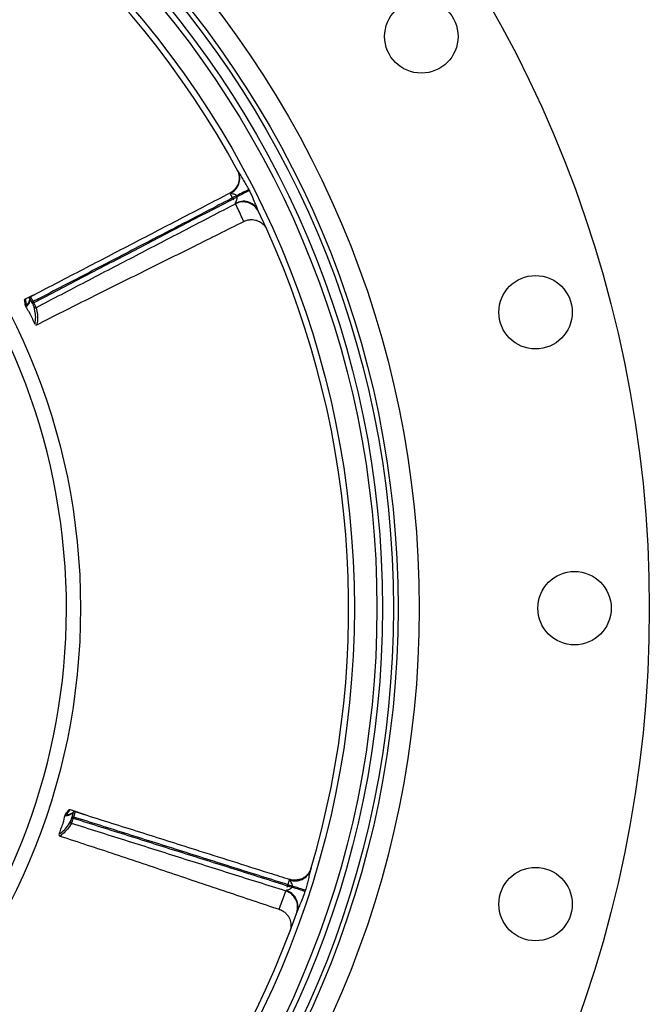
# Model space of a CAD drawing. Header units: millimetres. Extents: x 1557 to 3283, y 1651 to 3377.
# Tile 8 of 9: x 2837 to 3283, y 2234 to 2931. Entities that reach past the tile are written whole.
import ezdxf

# ---------------------------------------------------------------- set-up
doc = ezdxf.new("R2010")
doc.units = ezdxf.units.MM
doc.header["$LTSCALE"] = 2

msp = doc.modelspace()

# ---------------------------------------------------------------- linework, layer by layer
at = {"color": 7, "linetype": 'Continuous', "lineweight": 25}
for p, q in [((2990.69, 2824.91), (2990.74, 2824.83)), ((2989.52, 2800.76), (2989.44, 2801.09)), ((2840.62, 2733.47), (2851.88, 2739.02)), ((2841.93, 2728.71), (2841.05, 2730.39)), ((2842.06, 2729.68), (2842.23, 2729.89)), ((2845.58, 2730.3), (2845.19, 2731.05)), ((2846.06, 2731.5), (2846.45, 2730.75)), ((2848.73, 2715.2), (2848.72, 2715.17)), ((2872.28, 2371.64), (2884.16, 2367.61)), ((2869.84, 2367.35), (2870.4, 2369.16)), ((2873.54, 2365.89), (2873.8, 2366.7)), ((2874.73, 2366.4), (2874.48, 2365.6)), ((2865.09, 2352.99), (2865.06, 2352.97)), ((3043.05, 2330.19), (3043.03, 2330.09)), ((3020.43, 2301), (3020.44, 2301.03))]:
    msp.add_line(p, q, dxfattribs=at)
at = {"color": 7, "linetype": 'Continuous', "lineweight": 25, "flags": 128}
for points in [[(2998.89, 2810.9), (2998.11, 2810.5), (2997.21, 2810.04), (2996.21, 2809.53), (2995.13, 2808.97), (2993.98, 2808.38), (2992.77, 2807.77), (2991.52, 2807.13), (2990.25, 2806.48)], [(2999.26, 2810.17), (2998.48, 2809.77), (2997.58, 2809.31), (2996.59, 2808.8), (2995.5, 2808.25), (2994.35, 2807.66), (2993.14, 2807.04), (2991.89, 2806.4), (2990.62, 2805.76)], [(2845.19, 2731.05), (2845.21, 2731.06), (2845.27, 2731.09), (2845.35, 2731.13), (2845.46, 2731.19), (2845.59, 2731.26), (2845.74, 2731.33), (2845.9, 2731.42), (2846.06, 2731.5)], [(2845.58, 2730.3), (2845.6, 2730.31), (2845.66, 2730.34), (2845.74, 2730.38), (2845.85, 2730.44), (2845.98, 2730.51), (2846.13, 2730.58), (2846.29, 2730.67), (2846.45, 2730.75)], [(2873.54, 2365.89), (2873.57, 2365.89), (2873.62, 2365.87), (2873.71, 2365.84), (2873.83, 2365.8), (2873.97, 2365.76), (2874.13, 2365.71), (2874.3, 2365.65), (2874.48, 2365.6)], [(2873.8, 2366.7), (2873.82, 2366.69), (2873.88, 2366.67), (2873.97, 2366.65), (2874.08, 2366.61), (2874.22, 2366.56), (2874.38, 2366.51), (2874.56, 2366.46), (2874.73, 2366.4)], [(3038.69, 2313.7), (3037.85, 2313.97), (3036.89, 2314.28), (3035.83, 2314.62), (3034.67, 2315), (3033.44, 2315.4), (3032.15, 2315.82), (3030.81, 2316.25), (3029.46, 2316.69)], [(3038.94, 2314.48), (3038.1, 2314.75), (3037.15, 2315.06), (3036.08, 2315.4), (3034.92, 2315.78), (3033.69, 2316.18), (3032.4, 2316.59), (3031.07, 2317.02), (3029.71, 2317.46)]]:
    msp.add_lwpolyline(points, dxfattribs=at)
at = {"color": 7, "linetype": 'Continuous', "lineweight": 25}
for centre, radius in [((2419.69, 2514.34), 863), ((2419.69, 2514.34), 700), ((2419.69, 2514.34), 685), ((2419.69, 2514.34), 681.7), ((2419.69, 2514.34), 674), ((2419.69, 2514.34), 670), ((2419.69, 2514.34), 654), ((2419.69, 2514.34), 460), ((3121.17, 2919.34), 26), ((3202.08, 2723.99), 26), ((3229.69, 2514.34), 26), ((3202.08, 2304.7), 26)]:
    msp.add_circle(centre, radius, dxfattribs=at)
for centre, radius, start, end in [((2419.69, 2514.34), 650, 28.40513, 70.74417), ((2419.69, 2514.34), 450, 287.92973, 252.07027), ((2981.06, 2818.66), 11.46, 295.17919, 25.22976), ((2995.13, 2791.11), 11.48, 28.97447, 119.66842), ((2995.06, 2790.24), 11.89, 26.20581, 117.77769), ((2419.69, 2514.34), 650, 343.40513, 25.74417), ((2847.73, 2728.11), 1, 208.42124, 297.27195), ((2873.51, 2362.83), 1, 163.41727, 252.27455), ((3031.83, 2332.58), 11.46, 250.1791, 340.22974), ((3021.63, 2302.58), 11.89, 341.20601, 72.77767), ((3022.29, 2303.15), 11.48, 343.97469, 74.66844), ((2419.69, 2514.34), 650, 298.40513, 340.74417)]:
    msp.add_arc(centre, radius, start, end, dxfattribs=at)
for points, knots in [([(2990.73, 2824.83), (2990.75, 2824.79), (2990.95, 2824.42), (2991.36, 2823.5), (2991.94, 2821.69), (2992.2, 2819.43), (2991.98, 2817.03), (2991.35, 2814.82), (2990.36, 2812.79), (2989.36, 2811.65), (2988.9, 2811.12)], [0, 0, 0, 0, 0.00817, 0.085665, 0.204408, 0.393051, 0.544219, 0.69345, 0.857395, 1, 1, 1, 1]), ([(2991.43, 2823.55), (2991.69, 2823.06), (2992, 2822.56), (2992.62, 2821.54), (2992.94, 2821.03), (2993.91, 2819.49), (2994.57, 2818.45), (2995.86, 2816.34), (2996.5, 2815.27), (2997.73, 2813.1), (2998.32, 2812.01), (2998.89, 2810.9)], [0, 0, 0, 0, 0.125, 0.125, 0.25, 0.25, 0.5, 0.5, 0.75, 0.75, 1, 1, 1, 1]), ([(2988.9, 2811.12), (2988.81, 2811), (2988.19, 2810.21), (2987.08, 2809.33), (2985.96, 2808.82), (2985.63, 2808.67)], [0, 0, 0, 0, 0.105833, 0.735552, 1, 1, 1, 1]), ([(2844.12, 2734.99), (2855.91, 2741.11), (2867.7, 2747.26), (2891.29, 2759.52), (2903.1, 2765.64), (2920.79, 2774.84), (2926.69, 2777.9), (2938.48, 2784.03), (2944.38, 2787.1), (2956.18, 2793.22), (2962.08, 2796.29), (2973.87, 2802.43), (2979.76, 2805.5), (2985.66, 2808.57)], [0, 0, 0, 0, 0.25, 0.25, 0.5, 0.5, 0.625, 0.625, 0.75, 0.75, 0.875, 0.875, 1, 1, 1, 1]), ([(2990.25, 2806.48), (2984.71, 2803.59), (2963.04, 2792.29), (2929.04, 2774.63), (2888.27, 2753.46), (2861.89, 2739.73), (2847.82, 2732.42), (2846.06, 2731.5)], [0, 0, 0, 0, 0.115344, 0.451094, 0.707273, 0.963452, 1, 1, 1, 1]), ([(2846.45, 2730.75), (2858.46, 2737.01), (2870.48, 2743.25), (2894.51, 2755.75), (2906.53, 2762), (2930.55, 2774.51), (2942.56, 2780.77), (2960.58, 2790.15), (2966.59, 2793.27), (2978.61, 2799.52), (2984.62, 2802.63), (2990.62, 2805.76)], [0, 0, 0, 0, 0.25, 0.25, 0.5, 0.5, 0.75, 0.75, 0.875, 0.875, 1, 1, 1, 1]), ([(2985.94, 2808.29), (2985.87, 2808.39), (2985.7, 2808.61), (2985.67, 2808.59), (2985.66, 2808.57)], [0, 0, 0, 0, 0.4206557, 1, 1, 1, 1]), ([(2990.25, 2806.48), (2990.16, 2806.62), (2989.95, 2806.96), (2989.11, 2807.46), (2987.8, 2807.78), (2986.58, 2807.96), (2986.04, 2808.18), (2985.96, 2808.27), (2985.94, 2808.29)], [0, 0, 0, 0, 0.093008, 0.213953, 0.52467, 0.862307, 0.959442, 1, 1, 1, 1]), ([(2989.44, 2801.09), (2989.42, 2801.19), (2989.44, 2801.33), (2989.54, 2801.65), (2989.61, 2801.82), (2989.85, 2802.36), (2990.04, 2802.74), (2990.4, 2803.53), (2990.57, 2803.95), (2990.73, 2804.61), (2990.77, 2804.84), (2990.77, 2805.31), (2990.73, 2805.54), (2990.62, 2805.76)], [0, 0, 0, 0, 0.125, 0.125, 0.25, 0.25, 0.5, 0.5, 0.75, 0.75, 0.875, 0.875, 1, 1, 1, 1]), ([(2990.62, 2805.76), (2990.55, 2805.9), (2990.43, 2806.14), (2990.31, 2806.38), (2990.25, 2806.48)], [0, 0, 0, 0, 0.583885, 1, 1, 1, 1]), ([(2998.89, 2810.9), (2998.94, 2810.8), (2999.06, 2810.55), (2999.19, 2810.31), (2999.26, 2810.17)], [0, 0, 0, 0, 0.416072, 1, 1, 1, 1]), ([(2999.26, 2810.17), (2999.65, 2809.39), (3000.83, 2807.02), (3002.4, 2803.39), (3003.91, 2799.56), (3004.79, 2797.55), (3005.17, 2796.67)], [0, 0, 0, 0, 0.1729278, 0.529381, 0.7951438, 1, 1, 1, 1]), ([(2989.52, 2800.76), (2977.74, 2794.64), (2965.96, 2788.52), (2942.4, 2776.26), (2930.63, 2770.12), (2907.08, 2757.86), (2895.3, 2751.73), (2871.74, 2739.47), (2859.96, 2733.35), (2848.18, 2727.22)], [0, 0, 0, 0, 0.25, 0.25, 0.5, 0.5, 0.75, 0.75, 1, 1, 1, 1]), ([(2848.75, 2715.15), (2860.91, 2721.3), (2885.53, 2733.77), (2922.78, 2752.21), (2959.51, 2770.39), (2983.66, 2782.47), (2995.32, 2788.3)], [0, 0, 0, 0, 0.249498, 0.505365, 0.761202, 1, 1, 1, 1]), ([(2995.38, 2788.2), (2995.71, 2788.39), (2996.83, 2789.03), (2998.9, 2789.51), (3001.37, 2789.66), (3003.62, 2789.34), (3005.6, 2788.67), (3007.28, 2787.78), (3008.66, 2786.75), (3009.74, 2785.68), (3010.54, 2784.69), (3011.11, 2783.83), (3011.45, 2783.22), (3011.63, 2782.85), (3011.68, 2782.74), (3011.68, 2782.73)], [0, 0, 0, 0, 0.0596458, 0.1997261, 0.3270291, 0.4440411, 0.5519083, 0.6508037, 0.740283, 0.8193612, 0.8865441, 0.9399331, 0.977689, 0.9985413, 1, 1, 1, 1]), ([(2843.59, 2734.26), (2843.6, 2734.31), (2843.62, 2734.42), (2843.7, 2734.59), (2843.85, 2734.81), (2844.01, 2734.92), (2844.12, 2734.99)], [0, 0, 0, 0, 0.155309, 0.377762, 0.595563, 1, 1, 1, 1]), ([(2844.12, 2734.99), (2844.11, 2735.01), (2844.12, 2735), (2844.17, 2734.95), (2844.21, 2734.89), (2844.35, 2734.66), (2844.5, 2734.41), (2844.77, 2733.92), (2844.87, 2733.74), (2845.09, 2733.35), (2845.2, 2733.14), (2845.44, 2732.69), (2845.56, 2732.46), (2845.81, 2731.99), (2845.93, 2731.75), (2846.06, 2731.5)], [0, 0, 0, 0, 0.125, 0.125, 0.25, 0.25, 0.5, 0.5, 0.625, 0.625, 0.75, 0.75, 0.875, 0.875, 1, 1, 1, 1]), ([(2840.17, 2732.06), (2840.04, 2732.3), (2840.01, 2732.6), (2840.18, 2733.12), (2840.37, 2733.35), (2840.62, 2733.47)], [0, 0, 0, 0, 0.5, 0.5, 1, 1, 1, 1]), ([(2840.8, 2728.36), (2840.67, 2728.65), (2840.4, 2729.27), (2840.36, 2730.92), (2840.2, 2731.89), (2840.17, 2732.06)], [0, 0, 0, 0, 0.4220861, 0.8984364, 1, 1, 1, 1]), ([(2840.71, 2728.43), (2841.13, 2727.65), (2841.62, 2726.72), (2842.59, 2725.19), (2842.98, 2724.56), (2843.3, 2723.99), (2843.53, 2723.57), (2843.76, 2723.13), (2844.08, 2722.51), (2844.47, 2721.7), (2845.1, 2720.36), (2846.13, 2718), (2846.91, 2716.5), (2847.45, 2715.43)], [0, 0, 0, 0, 0.3088568, 0.3680354, 0.4152019, 0.4348476, 0.4529617, 0.4706693, 0.4889874, 0.5301184, 0.5796603, 0.7035311, 1, 1, 1, 1]), ([(2843.59, 2734.26), (2843.57, 2734.01), (2843.54, 2733.54), (2843.47, 2732.92), (2843.38, 2732.44), (2843.3, 2732.06), (2843.2, 2731.7), (2843.08, 2731.33), (2842.92, 2730.95), (2842.72, 2730.54), (2842.47, 2730.14), (2842.19, 2729.79), (2842.02, 2729.63), (2841.92, 2729.55)], [0, 0, 0, 0, 0.137621, 0.247767, 0.330473, 0.395489, 0.46147, 0.528862, 0.609566, 0.688238, 0.77073, 0.877604, 1, 1, 1, 1]), ([(2845.19, 2731.05), (2845.09, 2731.23), (2845, 2731.41), (2844.81, 2731.77), (2844.72, 2731.94), (2844.54, 2732.27), (2844.45, 2732.43), (2844.29, 2732.72), (2844.21, 2732.86), (2844, 2733.22), (2843.89, 2733.41), (2843.77, 2733.58), (2843.74, 2733.62), (2843.7, 2733.66), (2843.69, 2733.66), (2843.69, 2733.64)], [0, 0, 0, 0, 0.125, 0.125, 0.25, 0.25, 0.375, 0.375, 0.5, 0.5, 0.75, 0.75, 0.875, 0.875, 1, 1, 1, 1]), ([(2846.85, 2727.63), (2846.83, 2727.69), (2846.79, 2727.81), (2846.65, 2728.13), (2846.55, 2728.34), (2846.32, 2728.82), (2846.19, 2729.1), (2845.9, 2729.68), (2845.74, 2729.99), (2845.58, 2730.3)], [0, 0, 0, 0, 0.25, 0.25, 0.5, 0.5, 0.75, 0.75, 1, 1, 1, 1]), ([(2846.45, 2730.75), (2846.67, 2730.34), (2846.88, 2729.93), (2847.27, 2729.15), (2847.45, 2728.79), (2847.77, 2728.15), (2847.9, 2727.88), (2848.09, 2727.45), (2848.16, 2727.3), (2848.18, 2727.22)], [0, 0, 0, 0, 0.25, 0.25, 0.5, 0.5, 0.75, 0.75, 1, 1, 1, 1]), ([(2847.39, 2715.71), (2847.41, 2715.84), (2847.46, 2716.13), (2847.97, 2719.17), (2847.93, 2722.53), (2847.21, 2725.93), (2846.85, 2727.63)], [0, 0, 0, 0, 0.121377, 0.272898, 0.636269, 1, 1, 1, 1]), ([(2847.87, 2715.12), (2847.99, 2715.08), (2848.23, 2715), (2848.55, 2715.06), (2848.68, 2715.13), (2848.73, 2715.16)], [0, 0, 0, 0, 0.39422, 0.785815, 1, 1, 1, 1]), ([(2870.96, 2370.96), (2871.04, 2371.23), (2871.23, 2371.45), (2871.72, 2371.71), (2872.01, 2371.73), (2872.27, 2371.64)], [0, 0, 0, 0, 0.5, 0.5, 1, 1, 1, 1]), ([(2868.78, 2368.01), (2868.52, 2367.17), (2868.21, 2366.16), (2867.82, 2364.39), (2867.64, 2363.67), (2867.47, 2363.05), (2867.34, 2362.58), (2867.19, 2362.11), (2866.98, 2361.45), (2866.68, 2360.6), (2866.17, 2359.21), (2865.24, 2356.81), (2864.72, 2355.2), (2864.36, 2354.06)], [0, 0, 0, 0, 0.308857, 0.368035, 0.415202, 0.434847, 0.452962, 0.470669, 0.488987, 0.530119, 0.57966, 0.703531, 1, 1, 1, 1]), ([(2868.79, 2367.91), (2868.91, 2368.2), (2869.15, 2368.83), (2870.29, 2370.02), (2870.86, 2370.82), (2870.96, 2370.96)], [0, 0, 0, 0, 0.422086, 0.898436, 1, 1, 1, 1]), ([(2874.94, 2370.1), (2874.74, 2369.93), (2874.4, 2369.63), (2873.9, 2369.24), (2873.51, 2368.96), (2873.17, 2368.75), (2872.85, 2368.57), (2872.5, 2368.39), (2872.12, 2368.23), (2871.7, 2368.08), (2871.23, 2367.98), (2870.79, 2367.93), (2870.55, 2367.94), (2870.43, 2367.95)], [0, 0, 0, 0, 0.137621, 0.247767, 0.330473, 0.395489, 0.46147, 0.528862, 0.609566, 0.688238, 0.77073, 0.877604, 1, 1, 1, 1]), ([(2872.55, 2363.11), (2872.58, 2363.17), (2872.63, 2363.28), (2872.77, 2363.61), (2872.84, 2363.82), (2873.03, 2364.33), (2873.12, 2364.61), (2873.33, 2365.24), (2873.44, 2365.56), (2873.54, 2365.89)], [0, 0, 0, 0, 0.25, 0.25, 0.5, 0.5, 0.75, 0.75, 1, 1, 1, 1]), ([(2874.48, 2365.6), (2874.34, 2365.15), (2874.2, 2364.72), (2873.93, 2363.89), (2873.8, 2363.5), (2873.57, 2362.83), (2873.47, 2362.54), (2873.3, 2362.1), (2873.24, 2361.95), (2873.21, 2361.87)], [0, 0, 0, 0, 0.25, 0.25, 0.5, 0.5, 0.75, 0.75, 1, 1, 1, 1]), ([(2873.8, 2366.7), (2873.86, 2366.9), (2873.92, 2367.09), (2874.04, 2367.48), (2874.09, 2367.67), (2874.2, 2368.03), (2874.25, 2368.2), (2874.34, 2368.52), (2874.38, 2368.67), (2874.49, 2369.08), (2874.54, 2369.29), (2874.58, 2369.49), (2874.59, 2369.54), (2874.59, 2369.6), (2874.58, 2369.61), (2874.57, 2369.59)], [0, 0, 0, 0, 0.125, 0.125, 0.25, 0.25, 0.375, 0.375, 0.5, 0.5, 0.75, 0.75, 0.875, 0.875, 1, 1, 1, 1]), ([(2874.48, 2365.6), (2887.4, 2361.53), (2900.31, 2357.44), (2926.14, 2349.29), (2939.05, 2345.21), (2964.89, 2337.07), (2977.81, 2333), (2997.18, 2326.89), (3003.64, 2324.86), (3016.55, 2320.77), (3023, 2318.73), (3029.46, 2316.69)], [0, 0, 0, 0, 0.25, 0.25, 0.5, 0.5, 0.75, 0.75, 0.875, 0.875, 1, 1, 1, 1]), ([(2875.82, 2370.24), (2875.84, 2370.26), (2875.84, 2370.25), (2875.83, 2370.18), (2875.82, 2370.11), (2875.76, 2369.84), (2875.68, 2369.56), (2875.53, 2369.03), (2875.47, 2368.83), (2875.35, 2368.4), (2875.28, 2368.17), (2875.13, 2367.69), (2875.06, 2367.44), (2874.9, 2366.93), (2874.82, 2366.67), (2874.73, 2366.4)], [0, 0, 0, 0, 0.125, 0.125, 0.25, 0.25, 0.5, 0.5, 0.625, 0.625, 0.75, 0.75, 0.875, 0.875, 1, 1, 1, 1]), ([(3029.71, 2317.46), (3016.79, 2321.53), (3003.87, 2325.59), (2978.05, 2333.76), (2965.13, 2337.84), (2939.3, 2346), (2926.39, 2350.09), (2900.57, 2358.25), (2887.65, 2362.32), (2874.73, 2366.4)], [0, 0, 0, 0, 0.25, 0.25, 0.5, 0.5, 0.75, 0.75, 1, 1, 1, 1]), ([(2874.94, 2370.1), (2874.98, 2370.13), (2875.07, 2370.2), (2875.25, 2370.26), (2875.51, 2370.31), (2875.7, 2370.27), (2875.82, 2370.24)], [0, 0, 0, 0, 0.1553095, 0.3777455, 0.5955743, 1, 1, 1, 1]), ([(2875.82, 2370.24), (2877.77, 2369.63), (2892.95, 2364.83), (2921.37, 2355.87), (2965.17, 2342), (3000.69, 2330.77), (3022.99, 2323.75), (3027.94, 2322.19)], [0, 0, 0, 0, 0.038378, 0.29937, 0.560351, 0.902386, 1, 1, 1, 1]), ([(2864.51, 2354.29), (2864.61, 2354.37), (2864.85, 2354.55), (2867.36, 2356.33), (2869.72, 2358.74), (2871.61, 2361.65), (2872.55, 2363.11)], [0, 0, 0, 0, 0.121377, 0.272898, 0.636269, 1, 1, 1, 1]), ([(3025.15, 2313.94), (3012.49, 2317.94), (2999.83, 2321.94), (2974.5, 2329.92), (2961.84, 2333.91), (2936.51, 2341.9), (2923.85, 2345.89), (2898.53, 2353.88), (2885.87, 2357.88), (2873.21, 2361.87)], [0, 0, 0, 0, 0.25, 0.25, 0.5, 0.5, 0.75, 0.75, 1, 1, 1, 1]), ([(2864.43, 2353.55), (2864.48, 2353.43), (2864.6, 2353.21), (2864.87, 2353.02), (2865.01, 2352.98), (2865.06, 2352.96)], [0, 0, 0, 0, 0.394214, 0.785812, 1, 1, 1, 1]), ([(2865.08, 2352.94), (2878.02, 2348.69), (2904.24, 2340.1), (2943.62, 2326.8), (2982.45, 2313.68), (3008.07, 2305.14), (3020.44, 2301.02)], [0, 0, 0, 0, 0.249498, 0.505364, 0.761202, 1, 1, 1, 1]), ([(3043.02, 2330.09), (3043.01, 2330.06), (3042.89, 2329.66), (3042.53, 2328.71), (3041.66, 2327.03), (3040.25, 2325.24), (3038.39, 2323.7), (3036.38, 2322.59), (3034.24, 2321.85), (3032.74, 2321.75), (3032.03, 2321.7)], [0, 0, 0, 0, 0.008172, 0.085666, 0.204409, 0.393052, 0.544219, 0.693449, 0.857392, 1, 1, 1, 1]), ([(3042.61, 2328.7), (3042.45, 2328.17), (3042.31, 2327.6), (3042.03, 2326.44), (3041.9, 2325.85), (3041.49, 2324.08), (3041.22, 2322.87), (3040.65, 2320.47), (3040.34, 2319.26), (3039.68, 2316.86), (3039.32, 2315.67), (3038.94, 2314.48)], [0, 0, 0, 0, 0.125, 0.125, 0.25, 0.25, 0.5, 0.5, 0.75, 0.75, 1, 1, 1, 1]), ([(3025.32, 2314.22), (3025.38, 2314.31), (3025.5, 2314.39), (3025.79, 2314.55), (3025.96, 2314.62), (3026.52, 2314.83), (3026.92, 2314.96), (3027.73, 2315.27), (3028.15, 2315.44), (3028.73, 2315.8), (3028.92, 2315.94), (3029.25, 2316.27), (3029.38, 2316.46), (3029.46, 2316.69)], [0, 0, 0, 0, 0.125, 0.125, 0.25, 0.25, 0.5, 0.5, 0.75, 0.75, 0.875, 0.875, 1, 1, 1, 1]), ([(3029.71, 2317.46), (3029.79, 2317.68), (3029.8, 2317.92), (3029.75, 2318.37), (3029.68, 2318.59), (3029.43, 2319.21), (3029.21, 2319.58), (3028.75, 2320.3), (3028.51, 2320.64), (3028.2, 2321.11), (3028.11, 2321.27), (3027.97, 2321.56), (3027.92, 2321.69), (3027.94, 2321.79)], [0, 0, 0, 0, 0.125, 0.125, 0.25, 0.25, 0.5, 0.5, 0.75, 0.75, 0.875, 0.875, 1, 1, 1, 1]), ([(3027.94, 2321.79), (3027.96, 2321.91), (3027.99, 2322.19), (3027.96, 2322.19), (3027.94, 2322.19)], [0, 0, 0, 0, 0.420654, 1, 1, 1, 1]), ([(3032.03, 2321.7), (3031.89, 2321.68), (3030.89, 2321.56), (3029.48, 2321.72), (3028.33, 2322.15), (3027.99, 2322.28)], [0, 0, 0, 0, 0.105824, 0.735543, 1, 1, 1, 1]), ([(3029.46, 2316.69), (3029.51, 2316.84), (3029.56, 2316.99), (3029.61, 2317.14), (3029.64, 2317.25), (3029.68, 2317.35), (3029.71, 2317.46)], [0, 0, 0, 0, 0.0002366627, 0.0002366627, 0.0002366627, 0.0004053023, 0.0004053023, 0.0004053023, 0.0004053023]), ([(3038.69, 2313.7), (3038.41, 2312.88), (3037.57, 2310.37), (3036.12, 2306.68), (3034.47, 2302.92), (3033.67, 2300.87), (3033.32, 2299.98)], [0, 0, 0, 0, 0.172926, 0.529382, 0.795145, 1, 1, 1, 1]), ([(3038.94, 2314.48), (3038.91, 2314.37), (3038.87, 2314.26), (3038.83, 2314.15), (3038.79, 2314), (3038.74, 2313.85), (3038.69, 2313.7)], [0, 0, 0, 0, 0.000171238, 0.000171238, 0.000171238, 0.0004115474, 0.0004115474, 0.0004115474, 0.0004115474]), ([(3020.41, 2300.91), (3020.78, 2300.81), (3022.01, 2300.47), (3023.83, 2299.35), (3025.68, 2297.71), (3027.04, 2295.89), (3027.97, 2294.02), (3028.52, 2292.2), (3028.77, 2290.49), (3028.79, 2288.98), (3028.65, 2287.7), (3028.44, 2286.7), (3028.25, 2286.03), (3028.12, 2285.64), (3028.08, 2285.52), (3028.07, 2285.52)], [0, 0, 0, 0, 0.0596359, 0.1997153, 0.3270187, 0.4440346, 0.5519019, 0.6507971, 0.7402778, 0.8193578, 0.8865403, 0.9399303, 0.9776869, 0.9985412, 1, 1, 1, 1])]:
    msp.add_open_spline(points, degree=3, knots=knots, dxfattribs=at)
at = {"color": 8, "linetype": 'Continuous', "lineweight": 25}
for points, knots in [([(2988.29, 2803.4), (2988.12, 2803.72), (2987.77, 2804.37), (2986.57, 2806.6), (2985.98, 2807.71)], [0, 0, 0, 0, 0.50172, 1, 1, 1, 1]), ([(2995.34, 2788.28), (2995.29, 2788.36), (2995.16, 2788.61), (2993.21, 2793.08), (2991.13, 2797.42), (2989.52, 2800.76)], [0, 0, 0, 0, 0.099626, 0.306656, 1, 1, 1, 1]), ([(2840.62, 2733.47), (2840.64, 2733.38), (2840.67, 2733.2), (2840.77, 2732.5), (2840.87, 2731.27), (2841, 2730), (2841.39, 2729.36), (2841.85, 2729.45), (2842.28, 2729.8), (2842.48, 2730.02), (2842.58, 2730.14)], [0, 0, 0, 0, 0.0273878, 0.0559981, 0.2174133, 0.426639, 0.5895626, 0.7974739, 0.8939351, 1, 1, 1, 1]), ([(2843.69, 2733.64), (2843.63, 2732.99), (2843.53, 2731.69), (2842.95, 2729.81), (2841.85, 2728.32), (2840.95, 2727.84), (2840.81, 2728.31), (2840.8, 2728.36)], [0, 0, 0, 0, 0.280723, 0.561336, 0.842116, 0.983209, 1, 1, 1, 1]), ([(2843.69, 2733.64), (2843.64, 2733.76), (2843.57, 2733.94), (2843.57, 2734.16), (2843.59, 2734.24), (2843.59, 2734.26)], [0, 0, 0, 0, 0.58666, 0.902585, 1, 1, 1, 1]), ([(2848.18, 2727.22), (2848.55, 2725.52), (2849.27, 2722.12), (2849.29, 2718.74), (2848.78, 2715.64), (2848.75, 2715.34), (2848.73, 2715.2)], [0, 0, 0, 0, 0.357502, 0.715436, 0.863474, 1, 1, 1, 1]), ([(2872.28, 2371.64), (2872.22, 2371.57), (2872.12, 2371.41), (2871.7, 2370.85), (2870.9, 2369.91), (2870.09, 2368.92), (2869.92, 2368.19), (2870.31, 2367.93), (2870.86, 2367.87), (2871.15, 2367.89), (2871.31, 2367.9)], [0, 0, 0, 0, 0.027388, 0.055998, 0.217413, 0.426639, 0.589563, 0.797474, 0.893935, 1, 1, 1, 1]), ([(2874.57, 2369.59), (2874.07, 2369.17), (2873.07, 2368.33), (2871.33, 2367.41), (2869.51, 2367.13), (2868.53, 2367.43), (2868.77, 2367.86), (2868.79, 2367.91)], [0, 0, 0, 0, 0.280723, 0.561336, 0.842116, 0.983209, 1, 1, 1, 1]), ([(2874.57, 2369.59), (2874.62, 2369.71), (2874.7, 2369.89), (2874.85, 2370.04), (2874.92, 2370.09), (2874.94, 2370.1)], [0, 0, 0, 0, 0.5866839, 0.9025929, 1, 1, 1, 1]), ([(2873.21, 2361.87), (2872.26, 2360.42), (2870.37, 2357.5), (2867.99, 2355.09), (2865.44, 2353.27), (2865.21, 2353.08), (2865.09, 2352.99)], [0, 0, 0, 0, 0.357502, 0.715436, 0.863474, 1, 1, 1, 1]), ([(3026.14, 2316.67), (3026.25, 2317.02), (3026.46, 2317.72), (3027.2, 2320.15), (3027.56, 2321.36)], [0, 0, 0, 0, 0.50172, 1, 1, 1, 1]), ([(3020.44, 2301.03), (3020.47, 2301.11), (3020.55, 2301.39), (3022.33, 2305.91), (3023.92, 2310.44), (3025.15, 2313.94)], [0, 0, 0, 0, 0.091553, 0.300439, 1, 1, 1, 1])]:
    msp.add_open_spline(points, degree=3, knots=knots, dxfattribs=at)
at = {"color": 7, "linetype": 'Continuous', "lineweight": 25}
msp.add_open_spline([(3025.15, 2313.94), (3025.19, 2313.99), (3025.25, 2314.09), (3025.32, 2314.22)], degree=3, dxfattribs=at)

doc.saveas('drawing.dxf')
